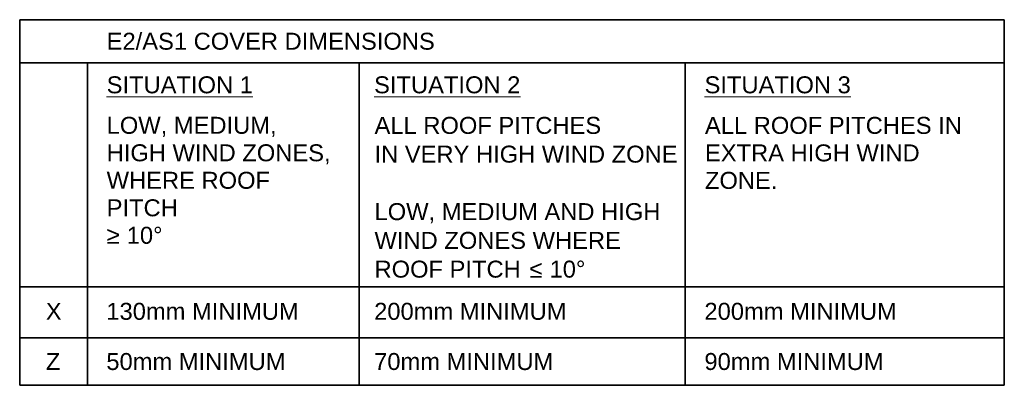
# Model space of a CAD drawing. Header units: millimetres. Extents: x 1615 to 3615, y 2425 to 7080.
# Tile 1 of 2: x 3035 to 3615, y 2425 to 2640. Entities that reach past the tile are written whole.
import ezdxf

# ---------------------------------------------------------------- set-up
doc = ezdxf.new("R2010")
doc.units = ezdxf.units.MM
doc.layers.add('A-DETL-MEDM', color=33, linetype='Continuous', lineweight=35)
doc.layers.add('G-ANNO-TEXT', color=231, linetype='Continuous', lineweight=9)
doc.styles.add('Arial_1', font='arial.ttf', dxfattribs={"height": 10})

msp = doc.modelspace()

# ---------------------------------------------------------------- linework, layer by layer
at = {"layer": 'A-DETL-MEDM'}
for p, q in [((3034.63, 2640.09), (3614.63, 2640.09)), ((3034.63, 2424.59), (3034.63, 2640.09)), ((3034.63, 2640.09), (3614.63, 2640.09)), ((3034.63, 2614.59), (3034.63, 2640.09)), ((3614.63, 2640.09), (3614.63, 2424.59)), ((3614.63, 2640.09), (3614.63, 2614.59)), ((3614.63, 2614.59), (3034.63, 2614.59)), ((3074.63, 2614.59), (3034.63, 2614.59)), ((3034.63, 2614.59), (3034.63, 2424.59)), ((3074.63, 2614.59), (3074.63, 2482.59)), ((3614.63, 2614.59), (3074.63, 2614.59)), ((3074.63, 2614.59), (3074.63, 2424.59)), ((3234.63, 2614.59), (3074.63, 2614.59)), ((3074.63, 2424.59), (3074.63, 2614.59)), ((3234.63, 2424.59), (3234.63, 2614.59)), ((3234.63, 2614.59), (3426.63, 2614.59)), ((3234.63, 2424.59), (3234.63, 2614.59)), ((3426.63, 2614.59), (3426.63, 2424.59)), ((3614.63, 2482.59), (3614.63, 2614.59)), ((3614.63, 2482.59), (3034.63, 2482.59)), ((3034.63, 2482.59), (3034.63, 2452.59)), ((3074.63, 2482.59), (3614.63, 2482.59)), ((3614.63, 2452.59), (3614.63, 2482.59)), ((3034.63, 2452.59), (3614.63, 2452.59)), ((3614.63, 2424.59), (3034.63, 2424.59)), ((3034.63, 2424.59), (3074.63, 2424.59)), ((3074.63, 2424.59), (3234.63, 2424.59)), ((3426.63, 2424.59), (3234.63, 2424.59))]:
    msp.add_line(p, q, dxfattribs=at)

# ---------------------------------------------------------------- texts
at = {"layer": 'G-ANNO-TEXT', "color": 7, "char_height": 10, "attachment_point": 1, "style": 'Arial_1'}
for s, insert, width in [('E2/AS1 COVER DIMENSIONS', (3085.86, 2632.4), 238.9029), ('\\LSITUATION 1', (3085.86, 2606.71), 106.2236), ('\\LSITUATION 2', (3243.4, 2606.71), 106.2236), ('\\LSITUATION 3', (3438.06, 2606.71), 106.2236), ('LOW, MEDIUM,', (3085.86, 2582.84), 123.4599), ('ALL ROOF PITCHES', (3243.65, 2582.79), 164.7468), ('ALL ROOF PITCHES IN', (3438.29, 2582.79), 186.7932), ('HIGH WIND ZONES,', (3085.86, 2566.64), 163.1434), ('IN VERY HIGH WIND ZONE', (3243.65, 2565.85), 220.4641), ('EXTRA HIGH WIND ', (3438.29, 2566.59), 161.54), ('WHERE ROOF ', (3085.86, 2550.43), 123.8607), ('ZONE.', (3438.29, 2550.38), 52.5105), ('PITCH', (3085.86, 2534.22), 51.7088), ('LOW, MEDIUM AND HIGH', (3243.65, 2531.96), 207.6371), ('≥', (3085.86, 2518.02), 9.6202), (' 10°', (3093.8, 2518.02), 30.865), ('WIND ZONES WHERE', (3243.65, 2515.01), 180.3797), ('ROOF PITCH ', (3243.65, 2498.07), 110.6329), ('≤', (3334.93, 2498.07), 9.6203), (' 10°', (3342.87, 2498.07), 30.865), ('X', (3050.01, 2473.21), 11.6245), ('130mm MINIMUM', (3085.67, 2473.21), 139.0928), ('200mm MINIMUM', (3243.42, 2473.21), 139.0928), ('200mm MINIMUM', (3437.98, 2473.21), 139.0928), ('Z', (3050.01, 2443.63), 10.4219), ('50mm MINIMUM', (3085.67, 2443.63), 129.4725), ('70mm MINIMUM', (3243.42, 2443.63), 129.4725), ('90mm MINIMUM', (3437.98, 2443.63), 129.4725)]:
    msp.add_mtext(s, dxfattribs=dict(at, insert=insert, width=width))

doc.saveas('drawing.dxf')
